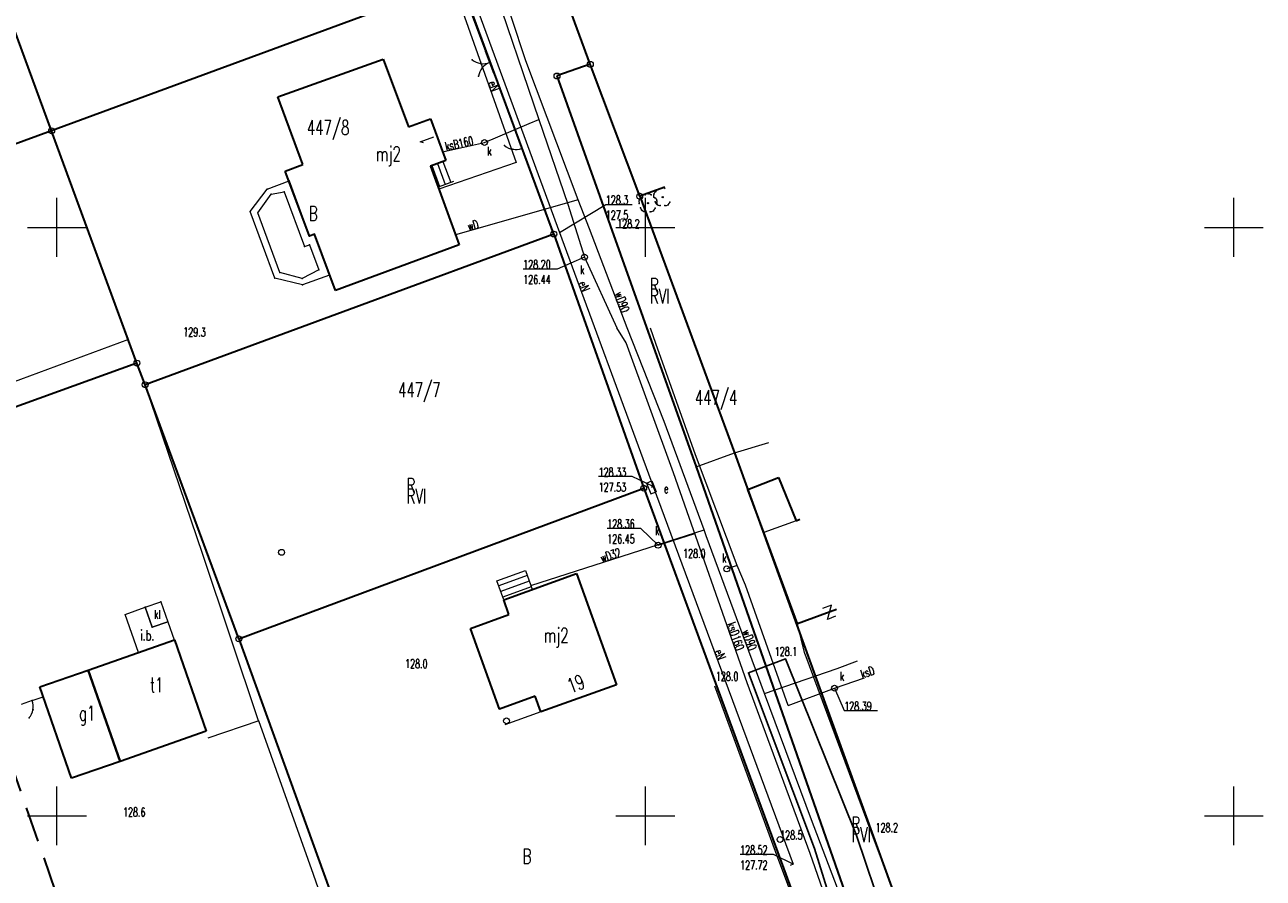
# Model space of a CAD drawing. Header units: metres. Extents: x 6485648 to 6486149, y 5958091 to 5958416.
# Tile 11 of 14: x 6485797 to 6485902, y 5958245 to 5958317. Entities that reach past the tile are written whole.
import ezdxf

# ---------------------------------------------------------------- set-up
doc = ezdxf.new("R2010")
doc.units = ezdxf.units.M
doc.header["$MEASUREMENT"] = 0
doc.linetypes.add('L_0_04', pattern=[1.5, 1, -0.5])
doc.layers.get('0').update_dxf_attribs({"color": 8, "linetype": 'CONTINUOUS', "lineweight": 13})
for name, color, linetype, lineweight in [('209_OPIS_KONTURU_KLASYFIKACYJNEGO', 8, 'CONTINUOUS', 13), ('210_OZNACZENIE_UzYTKU', 8, 'CONTINUOUS', 13), ('211_NR_DZIAlKI', 7, 'CONTINUOUS', 25), ('217_GRANICA_KONTURU_KLASYFIKCYJNEGO', 8, 'CONTINUOUS', 13), ('218_GRANICA_UzYTKU', 8, 'CONTINUOUS', 13), ('219_LINIA_GRANICY', 3, 'CONTINUOUS', 35), ('238_PUNKT_ADRESOWY_BUDYNKU', 8, 'CONTINUOUS', 13), ('312_BUDYNEK__POWIERZCHNIA_', 8, 'CONTINUOUS', 30), ('312_NUMER_EWIDENCYJNY_BUDYNKU_ATR124', 8, 'CONTINUOUS', 13), ('352_SCHODY__POWIERZCHNIA_', 8, 'CONTINUOUS', 13), ('BRAMA__LINIA_', 8, 'CONTINUOUS', 13), ('brama__linia____symbol', 8, 'CONTINUOUS', 13), ('drzewo_lisciaste__punkt_', 8, 'CONTINUOUS', 13), ('FURTKA__LINIA_', 8, 'CONTINUOUS', 13), ('furtka__linia____symbol', 8, 'CONTINUOUS', 13), ('INNA_BUDOWLA__LINIA_', 8, 'CONTINUOUS', 13), ('INNA_BUDOWLA__POWIERZCHNIA_', 8, 'CONTINUOUS', 13), ('INNA_BUDOWLA__POWIERZCHNIA__ATR17', 8, 'CONTINUOUS', 13), ('JEZDNIA__POWIERZCHNIA_', 8, 'CONTINUOUS', 25), ('NAWIS___BLOK_BUDYNKU__POWIERZCHNIA_', 8, 'CONTINUOUS', 13), ('OGRODZENIE_TRWAlE__LINIA_', 8, 'CONTINUOUS', 13), ('OSADNIK_KANALIZACJI_LOKALNEJ__Dol_CHAMBEAU___POWIERZCHNIA_', 36, 'CONTINUOUS', 13), ('OSADNIK_KANALIZACJI_LOKALNEJ__Dol_CHAMBEAU___POWIERZCHNIA__ATR17', 36, 'CONTINUOUS', 13), ('PRZEWoD_ELEKTROENERGETYCZNY__LINIA_', 1, 'CONTINUOUS', 13), ('PRZEWoD_ELEKTROENERGETYCZNY__LINIA__ATR1', 1, 'CONTINUOUS', 13), ('PRZEWoD_KANALIZACYJNY__LINIA_', 36, 'CONTINUOUS', 13), ('PRZEWoD_KANALIZACYJNY__LINIA__ATR1', 36, 'CONTINUOUS', 13), ('PRZEWoD_WODOCIaGOWY__LINIA_', 5, 'CONTINUOUS', 13), ('PRZEWoD_WODOCIaGOWY__LINIA__ATR1', 5, 'CONTINUOUS', 13), ('PUNKT_O_OKREsLONEJ_WYSOKOsCI__SIEc_ELEKTROENERGETYCZNA__ATR2', 1, 'CONTINUOUS', 13), ('PUNKT_O_OKREsLONEJ_WYSOKOsCI__SIEc_ELEKTROENERGETYCZNA__ATR3', 1, 'CONTINUOUS', 13), ('PUNKT_O_OKREsLONEJ_WYSOKOsCI__SIEc_KANALIZACYJNA__ATR2', 36, 'CONTINUOUS', 13), ('PUNKT_O_OKREsLONEJ_WYSOKOsCI__SIEc_KANALIZACYJNA__ATR3', 36, 'CONTINUOUS', 13), ('PUNKT_WYSOKOsCIOWY_NATURALNY_ATR2', 8, 'CONTINUOUS', 13), ('siatka', 8, 'CONTINUOUS', 13), ('slup__punkt_', 8, 'CONTINUOUS', 13), ('szafa_elektroenergetyczna__punkt_', 1, 'CONTINUOUS', 13), ('SZAFA_ELEKTROENERGETYCZNA__PUNKT__ATR17', 1, 'CONTINUOUS', 13), ('taras__powierzchnia_', 8, 'CONTINUOUS', 13), ('wlaz_okragly___siec_kanalizacyjna__punkt_', 36, 'CONTINUOUS', 13), ('WlAZ_OKRaGlY___SIEC_KANALIZACYJNA__PUNKT__ATR17', 36, 'CONTINUOUS', 13), ('ZAKRES', 190, 'L_0_04', 35)]:
    doc.layers.add(name, color=color, linetype=linetype, lineweight=lineweight)
doc.styles.get("Standard").update_dxf_attribs({"font": 'simplex.shx'})

# ---------------------------------------------------------------- blocks, each defined once
blk = doc.blocks.new('GRT')
at = {"color": 0, "linetype": 'Continuous', "lineweight": 18}
blk.add_circle((0, 0), 0.5, dxfattribs=at)
blk = doc.blocks.new('GRO')
at = {"color": 0, "linetype": 'Continuous', "lineweight": 13}
blk.add_circle((0, 0), 0.1, dxfattribs=at)
blk = doc.blocks.new('PRH')
at = {"color": 0, "linetype": 'Continuous', "lineweight": 18, "flags": 128}
blk.add_lwpolyline([(-0.8, 1), (0.7, 1), (-0.8, -1), (0.8, -1)], dxfattribs=at)
blk = doc.blocks.new('BUJ')
at = {"color": 0, "linetype": 'Continuous', "lineweight": 18}
blk.add_circle((0, 0), 0.5, dxfattribs=at)

msp = doc.modelspace()

# ---------------------------------------------------------------- linework, layer by layer
at = {"layer": '217_GRANICA_KONTURU_KLASYFIKCYJNEGO', "flags": 128}
for points in [[(6485837.15, 5958336.07), (6485845.32, 5958313.85)], [(6485791.6, 5958329.79), (6485799.55, 5958308.2)], [(6485799.55, 5958308.2), (6485834.27, 5958321.01)], [(6485845.32, 5958313.85), (6485842.49, 5958312.86)], [(6485849.52, 5958302.64), (6485845.32, 5958313.85)], [(6485842.49, 5958312.86), (6485854.31, 5958279.66)], [(6485799.55, 5958308.2), (6485757.61, 5958292.89)], [(6485806.8, 5958288.47), (6485799.55, 5958308.2)], [(6485849.52, 5958302.64), (6485851.66, 5958303.4)], [(6485857.58, 5958280.83), (6485849.52, 5958302.64)], [(6485842.22, 5958299.43), (6485807.5, 5958286.63)], [(6485849.86, 5958277.84), (6485842.22, 5958299.43)], [(6485764.56, 5958273.21), (6485806.8, 5958288.47)], [(6485807.5, 5958286.63), (6485806.8, 5958288.47)], [(6485815.45, 5958265.04), (6485807.5, 5958286.63)], [(6485857.58, 5958280.83), (6485860.48, 5958281.72)], [(6485854.31, 5958279.66), (6485857.58, 5958280.83)], [(6485874.18, 5958234.97), (6485857.58, 5958280.83)], [(6485854.31, 5958279.66), (6485870.39, 5958233.63)], [(6485815.45, 5958265.04), (6485849.86, 5958277.84)], [(6485831.93, 5958219.49), (6485815.45, 5958265.04)]]:
    msp.add_lwpolyline(points, dxfattribs=at)
at = {"layer": '218_GRANICA_UzYTKU', "flags": 128}
for points in [[(6485845.32, 5958313.85), (6485837.15, 5958336.07)], [(6485799.55, 5958308.2), (6485791.6, 5958329.79)], [(6485834.27, 5958321.01), (6485799.55, 5958308.2)], [(6485842.22, 5958299.43), (6485834.27, 5958321.01)], [(6485845.32, 5958313.85), (6485842.49, 5958312.86)], [(6485849.52, 5958302.64), (6485845.32, 5958313.85)], [(6485842.49, 5958312.86), (6485854.31, 5958279.66)], [(6485757.61, 5958292.89), (6485799.55, 5958308.2)], [(6485799.55, 5958308.2), (6485806.8, 5958288.47)], [(6485849.52, 5958302.64), (6485851.66, 5958303.4)], [(6485857.58, 5958280.83), (6485849.52, 5958302.64)], [(6485807.5, 5958286.63), (6485842.22, 5958299.43)], [(6485849.86, 5958277.84), (6485842.22, 5958299.43)], [(6485764.56, 5958273.21), (6485806.8, 5958288.47)], [(6485806.8, 5958288.47), (6485807.5, 5958286.63)], [(6485815.45, 5958265.04), (6485807.5, 5958286.63)], [(6485857.58, 5958280.83), (6485860.48, 5958281.72)], [(6485854.31, 5958279.66), (6485857.58, 5958280.83)], [(6485874.18, 5958234.97), (6485857.58, 5958280.83)], [(6485870.39, 5958233.63), (6485854.31, 5958279.66)], [(6485815.45, 5958265.04), (6485849.86, 5958277.84)], [(6485849.86, 5958277.84), (6485866.62, 5958232.3)], [(6485831.93, 5958219.49), (6485815.45, 5958265.04)]]:
    msp.add_lwpolyline(points, dxfattribs=at)
at = {"layer": '219_LINIA_GRANICY', "flags": 128}
for points in [[(6485845.32, 5958313.85), (6485837.15, 5958336.07)], [(6485799.55, 5958308.2), (6485791.6, 5958329.79)], [(6485834.27, 5958321.01), (6485799.55, 5958308.2)], [(6485842.22, 5958299.43), (6485834.27, 5958321.01)], [(6485845.32, 5958313.85), (6485842.49, 5958312.86)], [(6485849.52, 5958302.64), (6485845.32, 5958313.85)], [(6485842.49, 5958312.86), (6485854.31, 5958279.66)], [(6485799.55, 5958308.2), (6485757.61, 5958292.89)], [(6485806.8, 5958288.47), (6485799.55, 5958308.2)], [(6485851.66, 5958303.4), (6485849.52, 5958302.64)], [(6485849.52, 5958302.64), (6485857.58, 5958280.83)], [(6485842.22, 5958299.43), (6485807.5, 5958286.63)], [(6485842.22, 5958299.43), (6485849.86, 5958277.84)], [(6485806.8, 5958288.47), (6485764.56, 5958273.21)], [(6485807.5, 5958286.63), (6485806.8, 5958288.47)], [(6485815.45, 5958265.04), (6485807.5, 5958286.63)], [(6485857.58, 5958280.83), (6485874.18, 5958234.97)], [(6485854.31, 5958279.66), (6485870.39, 5958233.63)], [(6485815.45, 5958265.04), (6485849.86, 5958277.84)], [(6485849.86, 5958277.84), (6485866.62, 5958232.3)], [(6485815.45, 5958265.04), (6485831.93, 5958219.49)]]:
    msp.add_lwpolyline(points, dxfattribs=at)
at = {"layer": '312_BUDYNEK__POWIERZCHNIA_', "flags": 128}
for points in [[(6485818.77, 5958311.08), (6485827.72, 5958314.29)], [(6485827.72, 5958314.29), (6485829.86, 5958308.54)], [(6485820.9, 5958305.34), (6485818.77, 5958311.08)], [(6485829.86, 5958308.54), (6485831.73, 5958309.23)], [(6485831.73, 5958309.23), (6485833.04, 5958305.68)], [(6485833.04, 5958305.68), (6485831.73, 5958305.2)], [(6485819.4, 5958304.78), (6485820.9, 5958305.34)], [(6485821.46, 5958299.26), (6485819.4, 5958304.78)], [(6485831.73, 5958305.2), (6485834.18, 5958298.52)], [(6485821.88, 5958299.41), (6485821.46, 5958299.26)], [(6485823.66, 5958294.64), (6485821.88, 5958299.41)], [(6485834.18, 5958298.52), (6485823.66, 5958294.64)], [(6485858.72, 5958277.73), (6485861.31, 5958278.75)], [(6485861.31, 5958278.75), (6485862.8, 5958275.08)], [(6485860.07, 5958274.07), (6485858.72, 5958277.73)], [(6485862.8, 5958275.08), (6485863.13, 5958275.2)], [(6485862.94, 5958266.31), (6485860.07, 5958274.07)], [(6485837.96, 5958268.36), (6485844.16, 5958270.58)], [(6485844.16, 5958270.58), (6485847.55, 5958261.13)], [(6485838.41, 5958267.1), (6485837.96, 5958268.36)], [(6485835.13, 5958265.93), (6485838.41, 5958267.1)], [(6485866.25, 5958267.53), (6485862.94, 5958266.31)], [(6485837.6, 5958259.07), (6485835.13, 5958265.93)], [(6485802.65, 5958262.38), (6485809.98, 5958264.95)], [(6485809.98, 5958264.95), (6485812.69, 5958257.19)], [(6485798.54, 5958260.95), (6485802.65, 5958262.38)], [(6485802.65, 5958262.38), (6485805.36, 5958254.63)], [(6485805.36, 5958254.63), (6485802.65, 5958262.38)], [(6485801.24, 5958253.19), (6485798.54, 5958260.95)], [(6485847.55, 5958261.13), (6485841.12, 5958258.83)], [(6485840.65, 5958260.16), (6485837.6, 5958259.07)], [(6485841.12, 5958258.83), (6485840.65, 5958260.16)], [(6485812.69, 5958257.19), (6485805.36, 5958254.63)], [(6485805.36, 5958254.63), (6485801.24, 5958253.19)]]:
    msp.add_lwpolyline(points, dxfattribs=at)
at = {"layer": '352_SCHODY__POWIERZCHNIA_', "flags": 128}
for points in [[(6485833.69, 5958303.9), (6485832.38, 5958303.42), (6485831.73, 5958305.2), (6485833.04, 5958305.68)], [(6485833.69, 5958303.9), (6485832.38, 5958303.42), (6485831.73, 5958305.2), (6485833.04, 5958305.68)], [(6485831.86, 5958305.25), (6485832.52, 5958303.47)], [(6485832.33, 5958305.42), (6485832.99, 5958303.64)], [(6485832.8, 5958305.59), (6485833.46, 5958303.81)], [(6485837.96, 5958268.36), (6485837.38, 5958269.98), (6485839.81, 5958270.84), (6485840.27, 5958269.58), (6485840.39, 5958269.22)], [(6485837.96, 5958268.36), (6485837.38, 5958269.98), (6485839.81, 5958270.84), (6485840.27, 5958269.58), (6485840.39, 5958269.22)], [(6485839.97, 5958270.41), (6485837.54, 5958269.54)], [(6485840.14, 5958269.94), (6485837.71, 5958269.07)], [(6485840.31, 5958269.47), (6485837.88, 5958268.59)]]:
    msp.add_lwpolyline(points, dxfattribs=at)
at = {"layer": 'BRAMA__LINIA_', "flags": 128}
msp.add_lwpolyline([(6485837.12, 5958313.07), (6485836.42, 5958314.93)], dxfattribs=at)
at = {"layer": 'brama__linia____symbol'}
for centre, radius, start, end in [((6485836.24, 5958315.42), 1.52, 231.0457, 290.2714), ((6485837.3, 5958312.6), 1.5, 110.6147, 170.6443)]:
    msp.add_arc(centre, radius, start, end, dxfattribs=at)
for p in [(6485835.29, 5958314.24), (6485836, 5958313.92), (6485836.14, 5958313.55), (6485836.77, 5958314), (6485836.77, 5958314), (6485835.82, 5958312.84)]:
    msp.add_point(p, dxfattribs=at)
at = {"layer": 'drzewo_lisciaste__punkt_'}
for centre in [(6485851.47, 5958302.57), (6485850.22, 5958302.06)]:
    msp.add_circle(centre, 0.05, dxfattribs=at)
for centre, radius, start, end in [((6485849.83, 5958302.2), 0.381, 119.1961, 204.1166), ((6485850.23, 5958302.48), 0.378, 46.4502, 132.1396), ((6485851.1, 5958302.69), 0.406, 120.8187, 201.0181), ((6485850.57, 5958302.16), 0.437, 340.5629, 55.4358), ((6485851.47, 5958303.03), 0.336, 49.0885, 136.467), ((6485849.99, 5958301.75), 0.411, 193.1902, 272.8563), ((6485850.46, 5958301.71), 0.374, 262.6868, 349.5415), ((6485851.21, 5958302.22), 0.358, 188.5466, 278.7498), ((6485851.72, 5958302.22), 0.372, 261.0994, 348.3698)]:
    msp.add_arc(centre, radius, start, end, dxfattribs=at)
for p in [(6485849.64, 5958302.53), (6485849.97, 5958302.77), (6485850.23, 5958302.86), (6485850.49, 5958302.76), (6485850.71, 5958302.83), (6485850.72, 5958302.55), (6485850.81, 5958302.52), (6485850.89, 5958303.04), (6485851.22, 5958303.28), (6485851.48, 5958303.37), (6485849.46, 5958302.32), (6485849.47, 5958302.04), (6485849.59, 5958301.65), (6485849.74, 5958301.42), (6485850.68, 5958301.41), (6485850.84, 5958302.16), (6485850.84, 5958301.64), (6485850.97, 5958302.02), (6485850.98, 5958302.3), (6485850.99, 5958301.93), (6485851.26, 5958301.85), (6485851.66, 5958301.85), (6485851.93, 5958301.92), (6485852.09, 5958302.15), (6485850.01, 5958301.34), (6485850.41, 5958301.33)]:
    msp.add_point(p, dxfattribs=at)
at = {"layer": 'FURTKA__LINIA_', "flags": 128}
for points in [[(6485839.5, 5958306.71), (6485839.15, 5958307.63)], [(6485797.91, 5958259.8), (6485796.97, 5958259.47)]]:
    msp.add_lwpolyline(points, dxfattribs=at)
at = {"layer": 'furtka__linia____symbol'}
for centre, radius, start, end in [((6485838.97, 5958308.12), 1.51, 231.0973, 290.5909), ((6485796.5, 5958259.3), 1.49, 319.1283, 19.3246)]:
    msp.add_arc(centre, radius, start, end, dxfattribs=at)
for p in [(6485838.02, 5958306.95), (6485839.5, 5958306.71), (6485838.73, 5958306.63), (6485797.91, 5958259.8), (6485797.63, 5958258.32), (6485797.97, 5958259.02)]:
    msp.add_point(p, dxfattribs=at)
at = {"layer": 'INNA_BUDOWLA__LINIA_', "flags": 128}
msp.add_lwpolyline([(6485862.8, 5958275.08), (6485860.07, 5958274.07)], dxfattribs=at)
at = {"layer": 'INNA_BUDOWLA__POWIERZCHNIA_', "flags": 128}
msp.add_lwpolyline([(6485806.92, 5958263.88), (6485805.79, 5958267.12), (6485807.51, 5958267.72), (6485808.1, 5958266.03), (6485809.42, 5958266.49), (6485809.97, 5958264.95)], dxfattribs=at)
at = {"layer": 'JEZDNIA__POWIERZCHNIA_', "flags": 128}
msp.add_lwpolyline([(6485868.85, 5958232.84), (6485864.37, 5958247.23), (6485858.76, 5958262.16), (6485861.9, 5958263.35), (6485867.94, 5958248.34), (6485872.64, 5958234.41)], dxfattribs=at)
at = {"layer": 'NAWIS___BLOK_BUDYNKU__POWIERZCHNIA_', "flags": 128}
msp.add_lwpolyline([(6485837.6, 5958259.07), (6485840.65, 5958260.16), (6485841.12, 5958258.83), (6485838.07, 5958257.74)], dxfattribs=at)
at = {"layer": 'OGRODZENIE_TRWAlE__LINIA_', "flags": 128}
for points in [[(6485806.07, 5958290.46), (6485799.55, 5958308.2), (6485834.14, 5958321.03)], [(6485834.14, 5958321.03), (6485836.42, 5958314.93)], [(6485837.12, 5958313.07), (6485839.15, 5958307.63)], [(6485839.5, 5958306.71), (6485842.22, 5958299.43), (6485807.5, 5958286.63)], [(6485806.07, 5958290.46), (6485796.14, 5958286.78), (6485787.61, 5958283.8), (6485790.21, 5958277.54)], [(6485817.14, 5958258.07), (6485812.41, 5958272.22), (6485807.5, 5958286.63)], [(6485863.54, 5958263.76), (6485862.94, 5958266.31)], [(6485863.54, 5958263.76), (6485869.16, 5958248.66), (6485874.28, 5958234.98), (6485874.38, 5958235.08), (6485878.14, 5958236.44), (6485878.8, 5958236.69)], [(6485782.19, 5958231.15), (6485788.58, 5958232.91), (6485791.36, 5958224.1), (6485803.17, 5958228.01), (6485806.25, 5958229.02), (6485807.11, 5958229.3), (6485808.5, 5958229.74), (6485811.52, 5958221.11), (6485814.14, 5958213.17), (6485814.56, 5958213.07), (6485838.46, 5958221.98), (6485862, 5958230.8), (6485866.46, 5958232.49), (6485861.06, 5958246.97), (6485855.89, 5958261.02)], [(6485797.91, 5958259.8), (6485798.83, 5958260.11)], [(6485825.03, 5958235.75), (6485821.8, 5958245.01), (6485817.16, 5958258.08), (6485812.83, 5958256.6)]]:
    msp.add_lwpolyline(points, dxfattribs=at)
at = {"layer": 'OSADNIK_KANALIZACJI_LOKALNEJ__Dol_CHAMBEAU___POWIERZCHNIA_', "flags": 128}
msp.add_lwpolyline([(6485808.83, 5958268.18), (6485809.42, 5958266.49), (6485808.1, 5958266.03), (6485807.51, 5958267.72)], dxfattribs=at)
msp.add_lwpolyline([(6485808.83, 5958268.18), (6485809.42, 5958266.49), (6485808.1, 5958266.03), (6485807.51, 5958267.72)], close=True, dxfattribs=at)
at = {"layer": 'OSADNIK_KANALIZACJI_LOKALNEJ__Dol_CHAMBEAU___POWIERZCHNIA_'}
for p in [(6485808.83, 5958268.18), (6485807.51, 5958267.72), (6485808.1, 5958266.03), (6485809.42, 5958266.49)]:
    msp.add_point(p, dxfattribs=at)
at = {"layer": 'PRZEWoD_ELEKTROENERGETYCZNY__LINIA_', "flags": 128}
for points in [[(6485834.43, 5958321.47), (6485833.7, 5958320.56), (6485839.01, 5958305.51), (6485832.45, 5958303.23)], [(6485834.62, 5958321.53), (6485842.71, 5958299.57), (6485850.66, 5958277.97), (6485850.51, 5958277.91)], [(6485850.66, 5958277.97), (6485862.57, 5958245.89), (6485862.29, 5958245.79)]]:
    msp.add_lwpolyline(points, dxfattribs=at)
at = {"layer": 'PRZEWoD_KANALIZACYJNY__LINIA_', "flags": 128}
for points in [[(6485825.3, 5958354.43), (6485829.74, 5958341.29), (6485836.89, 5958321.08), (6485840.95, 5958309.17), (6485843.4, 5958301.97), (6485844.82, 5958297.47), (6485847.58, 5958291.47)], [(6485832.76, 5958306.42), (6485836.33, 5958307.21), (6485840.12, 5958308.82), (6485840.95, 5958309.17)], [(6485867.87, 5958235.67), (6485863.99, 5958246.79), (6485858.66, 5958261.31), (6485852.39, 5958279.14), (6485848.36, 5958290.19), (6485847.58, 5958291.47)], [(6485862.13, 5958259.39), (6485858.51, 5958269.59), (6485857.8, 5958271.28), (6485854.25, 5958280.67), (6485850.9, 5958290.13), (6485850.44, 5958291.43)], [(6485851.08, 5958272.99), (6485854.2, 5958274)], [(6485857.8, 5958271.28), (6485856.92, 5958270.98)], [(6485862.13, 5958259.39), (6485866.07, 5958260.85), (6485868.62, 5958261.72)]]:
    msp.add_lwpolyline(points, dxfattribs=at)
at = {"layer": 'PRZEWoD_WODOCIaGOWY__LINIA_', "flags": 128}
for points in [[(6485848.46, 5958291.46), (6485845.26, 5958299.87), (6485844.3, 5958302.33), (6485839.84, 5958314.16), (6485834.98, 5958328.91), (6485830.7, 5958341.91), (6485828.18, 5958349.32), (6485828.14, 5958349.43), (6485823.85, 5958362.19)], [(6485844.3, 5958302.33), (6485833.87, 5958299.37)], [(6485868.74, 5958237.3), (6485867.33, 5958241.25), (6485864.12, 5958249.67), (6485860.11, 5958260.41), (6485855.18, 5958273.8), (6485854.99, 5958274.31), (6485851.6, 5958283.51), (6485848.46, 5958291.46)], [(6485840.27, 5958269.58), (6485854.99, 5958274.31)], [(6485860.11, 5958260.41), (6485866.31, 5958262.51), (6485868.03, 5958263.16)]]:
    msp.add_lwpolyline(points, dxfattribs=at)
at = {"layer": 'PUNKT_O_OKREsLONEJ_WYSOKOsCI__SIEc_ELEKTROENERGETYCZNA__ATR2', "flags": 128}
for points in [[(6485842.71, 5958299.57), (6485846.64, 5958301.94), (6485848.88, 5958301.94)], [(6485850.66, 5958277.97), (6485848.88, 5958278.82), (6485846.03, 5958278.82)], [(6485862.57, 5958245.89), (6485860.9, 5958246.72), (6485858.05, 5958246.72)]]:
    msp.add_lwpolyline(points, dxfattribs=at)
at = {"layer": 'PUNKT_O_OKREsLONEJ_WYSOKOsCI__SIEc_KANALIZACYJNA__ATR2', "flags": 128}
for points in [[(6485844.82, 5958297.47), (6485842.51, 5958296.46), (6485839.62, 5958296.46)], [(6485851.08, 5958272.99), (6485849.61, 5958274.42), (6485846.76, 5958274.42)], [(6485866.07, 5958260.85), (6485866.9, 5958258.94), (6485869.72, 5958258.94)]]:
    msp.add_lwpolyline(points, dxfattribs=at)
at = {"layer": 'siatka', "flags": 128}
for points in [[(6485800, 5958297.5), (6485800, 5958302.5)], [(6485850, 5958297.5), (6485850, 5958302.5)], [(6485900, 5958297.5), (6485900, 5958302.5)], [(6485797.5, 5958300), (6485802.5, 5958300)], [(6485847.5, 5958300), (6485852.5, 5958300)], [(6485897.5, 5958300), (6485902.5, 5958300)], [(6485800, 5958247.5), (6485800, 5958252.5)], [(6485850, 5958247.5), (6485850, 5958252.5)], [(6485900, 5958247.5), (6485900, 5958252.5)], [(6485797.5, 5958250), (6485802.5, 5958250)], [(6485847.5, 5958250), (6485852.5, 5958250)], [(6485897.5, 5958250), (6485902.5, 5958250)]]:
    msp.add_lwpolyline(points, dxfattribs=at)
at = {"layer": 'slup__punkt_'}
for centre in [(6485819.09, 5958272.39), (6485861.45, 5958248)]:
    msp.add_circle(centre, 0.25, dxfattribs=at)
at = {"layer": 'szafa_elektroenergetyczna__punkt_', "flags": 128}
for points in [[(6485850.09, 5958278.28), (6485850.56, 5958278.47)], [(6485850.09, 5958278.28), (6485850.46, 5958277.35)], [(6485850.56, 5958278.47), (6485850.93, 5958277.54)], [(6485850.46, 5958277.35), (6485850.93, 5958277.54)]]:
    msp.add_lwpolyline(points, dxfattribs=at)
at = {"layer": 'taras__powierzchnia_', "flags": 128}
for points in [[(6485823.17, 5958295.95), (6485820.87, 5958295.12), (6485818.52, 5958295.68), (6485816.43, 5958301.34), (6485817.87, 5958303.24), (6485819.72, 5958303.94), (6485821.46, 5958299.26), (6485821.88, 5958299.41)], [(6485822.25, 5958296.38), (6485820.84, 5958295.66), (6485818.95, 5958296.16), (6485817.07, 5958301.24), (6485818.19, 5958302.81), (6485819.3, 5958303.02), (6485821.04, 5958298.36), (6485821.46, 5958298.52)]]:
    msp.add_lwpolyline(points, close=True, dxfattribs=at)
at = {"layer": 'taras__powierzchnia_'}
for p in [(6485819.72, 5958303.94), (6485817.87, 5958303.24), (6485818.19, 5958302.81), (6485819.3, 5958303.02), (6485816.43, 5958301.34), (6485817.07, 5958301.24), (6485821.88, 5958299.41), (6485821.04, 5958298.36), (6485821.46, 5958299.26), (6485821.46, 5958298.52), (6485818.95, 5958296.16), (6485822.25, 5958296.38), (6485818.52, 5958295.68), (6485820.84, 5958295.66), (6485820.87, 5958295.12), (6485823.17, 5958295.95)]:
    msp.add_point(p, dxfattribs=at)
at = {"layer": 'wlaz_okragly___siec_kanalizacyjna__punkt_'}
for centre in [(6485836.33, 5958307.21), (6485844.82, 5958297.47), (6485851.08, 5958272.99), (6485856.92, 5958270.98), (6485866.07, 5958260.85)]:
    msp.add_circle(centre, 0.25, dxfattribs=at)
at = {"layer": 'ZAKRES', "ltscale": 3, "flags": 128}
msp.add_lwpolyline([(6485774.1, 5958196.1), (6485811.9, 5958209.1), (6485760.1, 5958357.9), (6485716, 5958341.7), (6485708.4, 5958339.3), (6485764.3, 5958192.1)], close=True, dxfattribs=at)

# ---------------------------------------------------------------- block references
at = {"xscale": 0.5, "yscale": 0.5, "zscale": 0.5}
for name, p in [('GRT', (6485845.32, 5958313.85)), ('GRT', (6485842.49, 5958312.86)), ('GRT', (6485799.55, 5958308.2)), ('GRT', (6485849.52, 5958302.64)), ('GRT', (6485842.22, 5958299.43)), ('GRT', (6485806.8, 5958288.47)), ('GRT', (6485807.5, 5958286.63)), ('GRO', (6485857.58, 5958280.83)), ('GRO', (6485854.31, 5958279.66)), ('GRT', (6485849.86, 5958277.84)), ('GRT', (6485815.45, 5958265.04))]:
    msp.add_blockref(name, p, dxfattribs=at)
for name, p, rotation in [('PRH', (6485865.61, 5958267.29), 200.99), ('BUJ', (6485838.2, 5958258.07), 358.36)]:
    msp.add_blockref(name, p, dxfattribs=dict(at, rotation=rotation))

# ---------------------------------------------------------------- texts
at = {"layer": '209_OPIS_KONTURU_KLASYFIKACYJNEGO', "width": 0.66}
for p in [(6485850.39, 5958293.53), (6485829.71, 5958276.53), (6485829.71, 5958276.53), (6485867.51, 5958247.78), (6485867.51, 5958247.78)]:
    msp.add_text('RVI', height=1.25, dxfattribs=at).set_placement(p)
at = {"layer": '210_OZNACZENIE_UzYTKU', "width": 0.66}
for s, p in [('B', (6485821.41, 5958300.56)), ('R', (6485850.39, 5958294.43)), ('R', (6485829.71, 5958277.43)), ('R', (6485829.71, 5958277.43)), ('R', (6485867.51, 5958248.68)), ('R', (6485867.51, 5958248.68)), ('B', (6485839.57, 5958245.94)), ('B', (6485839.57, 5958245.94))]:
    msp.add_text(s, height=1.25, dxfattribs=at).set_placement(p)
at = {"layer": '211_NR_DZIAlKI', "width": 0.66}
for s, p in [('447/8', (6485821.24, 5958307.85)), ('447/7', (6485828.99, 5958285.56)), ('447/4', (6485854.21, 5958284.91))]:
    msp.add_text(s, height=1.25, dxfattribs=at).set_placement(p)
at = {"layer": '238_PUNKT_ADRESOWY_BUDYNKU', "width": 0.66}
for s, rotation, p in [('1', 110.3, (6485832.17, 5958307.32)), ('19', 20.5, (6485843.65, 5958260.4))]:
    msp.add_text(s, height=1.25, rotation=rotation, dxfattribs=at).set_placement(p)
at = {"layer": '312_NUMER_EWIDENCYJNY_BUDYNKU_ATR124', "width": 0.66}
for s, p in [('mj2', (6485827.1, 5958305.62)), ('mj2', (6485841.36, 5958264.72)), ('t1', (6485807.91, 5958260.51)), ('g1', (6485801.88, 5958258.1))]:
    msp.add_text(s, height=1.25, dxfattribs=at).set_placement(p)
at = {"layer": 'INNA_BUDOWLA__POWIERZCHNIA__ATR17', "width": 0.66}
msp.add_text('i.b.', height=0.9, dxfattribs=at).set_placement((6485807.09, 5958264.89))
at = {"layer": 'OSADNIK_KANALIZACJI_LOKALNEJ__Dol_CHAMBEAU___POWIERZCHNIA__ATR17', "width": 0.66}
msp.add_text('kl', height=0.75, dxfattribs=at).set_placement((6485808.26, 5958266.74))
at = {"layer": 'PRZEWoD_ELEKTROENERGETYCZNY__LINIA__ATR1', "width": 0.66}
for rotation, p in [(289.4, (6485836.63, 5958312.26)), (290.2, (6485844.3, 5958295.25)), (291.2, (6485855.86, 5958263.96))]:
    msp.add_text('eN', height=0.75, rotation=rotation, dxfattribs=at).set_placement(p)
at = {"layer": 'PRZEWoD_KANALIZACYJNY__LINIA__ATR1', "width": 0.66}
for s, rotation, p in [('ksB160', 12.5, (6485833.07, 5958306.49)), ('ksD160', 289.1, (6485856.91, 5958266.29)), ('ksD', 18.9, (6485868.43, 5958261.66))]:
    msp.add_text(s, height=0.75, rotation=rotation, dxfattribs=at).set_placement(p)
at = {"layer": 'PRZEWoD_WODOCIaGOWY__LINIA__ATR1', "width": 0.66}
for s, rotation, p in [('wD', 15.8, (6485835.01, 5958299.69)), ('wD90', 290.7, (6485847.36, 5958294.34)), ('wD32', 17.9, (6485846.32, 5958271.52)), ('wD90', 290, (6485858.19, 5958265.64))]:
    msp.add_text(s, height=0.75, rotation=rotation, dxfattribs=at).set_placement(p)
at = {"layer": 'PUNKT_O_OKREsLONEJ_WYSOKOsCI__SIEc_ELEKTROENERGETYCZNA__ATR2', "width": 0.66}
for s, p in [('128.3', (6485846.64, 5958301.95)), ('128.33', (6485846.03, 5958278.83)), ('128.52', (6485858.05, 5958246.73))]:
    msp.add_text(s, height=0.75, dxfattribs=at).set_placement(p)
at = {"layer": 'PUNKT_O_OKREsLONEJ_WYSOKOsCI__SIEc_ELEKTROENERGETYCZNA__ATR3', "width": 0.66}
for s, p in [('127.5', (6485846.64, 5958300.67)), ('127.53', (6485846.03, 5958277.55)), ('127.72', (6485858.05, 5958245.45))]:
    msp.add_text(s, height=0.75, dxfattribs=at).set_placement(p)
at = {"layer": 'PUNKT_O_OKREsLONEJ_WYSOKOsCI__SIEc_KANALIZACYJNA__ATR2', "width": 0.66}
for s, p in [('128.20', (6485839.62, 5958296.47)), ('128.36', (6485846.76, 5958274.43)), ('128.39', (6485866.9, 5958258.95))]:
    msp.add_text(s, height=0.75, dxfattribs=at).set_placement(p)
at = {"layer": 'PUNKT_O_OKREsLONEJ_WYSOKOsCI__SIEc_KANALIZACYJNA__ATR3', "width": 0.66}
for s, p in [('126.44', (6485839.62, 5958295.19)), ('126.45', (6485846.76, 5958273.15))]:
    msp.add_text(s, height=0.75, dxfattribs=at).set_placement(p)
at = {"layer": 'PUNKT_WYSOKOsCIOWY_NATURALNY_ATR2', "width": 0.66}
for s, rotation, p in [('128.2', 359.2, (6485847.6, 5958299.94)), ('129.3', 359.3, (6485810.73, 5958290.74)), ('128.0', 359.2, (6485853.2, 5958271.93)), ('128.0', 359.2, (6485829.58, 5958262.57)), ('128.6', 359.4, (6485805.61, 5958249.96))]:
    msp.add_text(s, height=0.75, rotation=rotation, dxfattribs=at).set_placement(p)
for s, p in [('128.1', (6485860.99, 5958263.59)), ('128.0', (6485855.99, 5958261.48)), ('128.2', (6485869.56, 5958248.63)), ('128.5', (6485861.45, 5958248))]:
    msp.add_text(s, height=0.75, dxfattribs=at).set_placement(p)
at = {"layer": 'SZAFA_ELEKTROENERGETYCZNA__PUNKT__ATR17', "width": 0.66}
msp.add_text('e', height=0.75, dxfattribs=at).set_placement((6485851.58, 5958277.43))
at = {"layer": 'WlAZ_OKRaGlY___SIEC_KANALIZACYJNA__PUNKT__ATR17', "width": 0.66}
for p in [(6485836.57, 5958306.1), (6485856.53, 5958271.53)]:
    msp.add_text('k', height=0.75, dxfattribs=at).set_placement(p)
for p in [(6485844.45, 5958296.02), (6485850.82, 5958273.86), (6485866.52, 5958261.49)]:
    msp.add_text('k', height=0.75, rotation=359, dxfattribs=at).set_placement(p)

doc.saveas('drawing.dxf')
